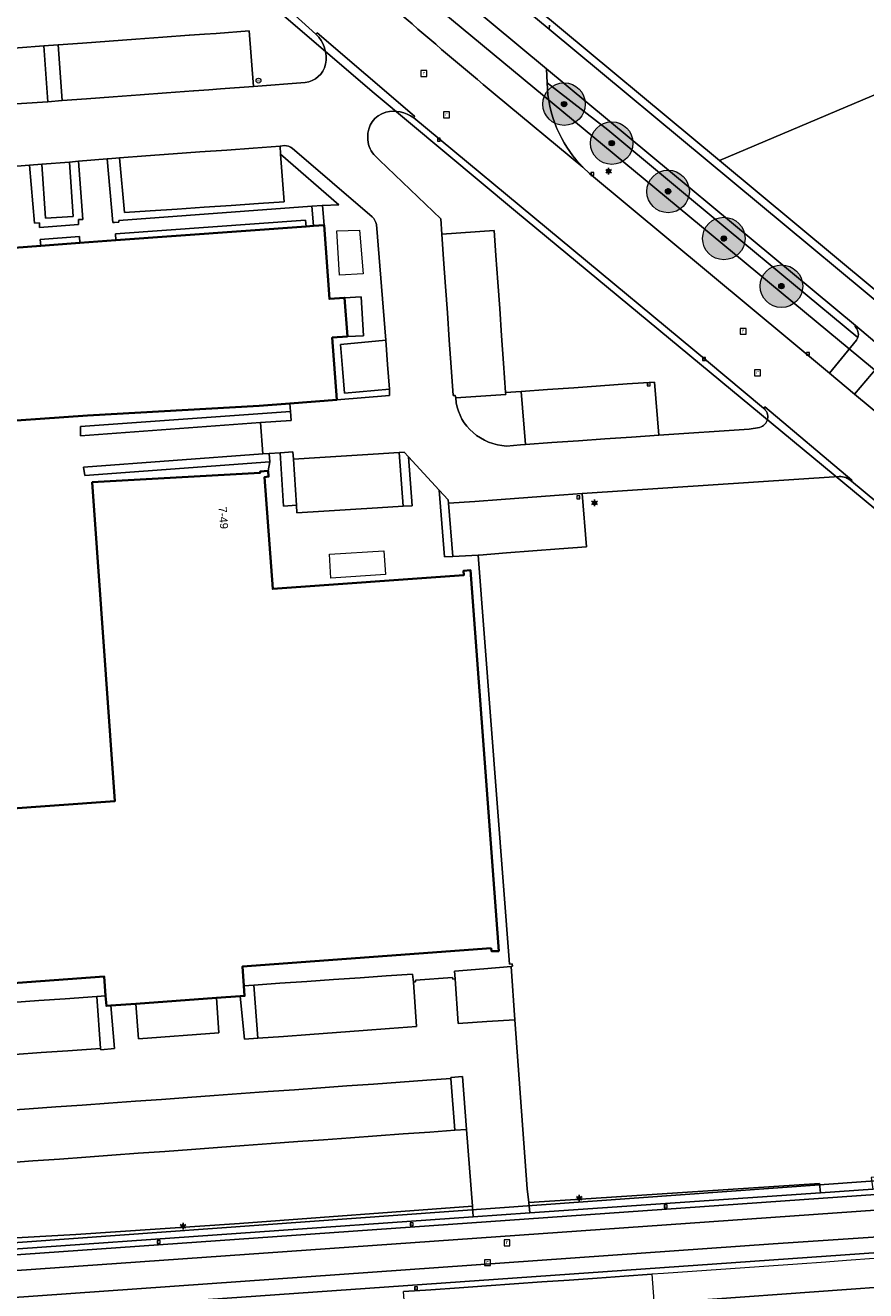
# Model space of a CAD drawing. Header units: millimetres. Extents: x 162876 to 168130, y 402614 to 405602.
# Tile 32 of 256: x 164530 to 164609, y 403235 to 403354. Entities that reach past the tile are written whole.
import ezdxf
from ezdxf.enums import TextEntityAlignment as Align

# ---------------------------------------------------------------- set-up
doc = ezdxf.new("R2010")
doc.units = ezdxf.units.MM
for name, color, linetype, lineweight in [('X-CA190022.004-UO-BGT_Ondergrond$0$GE_202_SHDMuur30cm_Lijn_GEM', 253, 'Continuous', 9), ('X-CA190022.004-UO-BGT_Ondergrond$0$GE_314_WGDRijbaanLokaleweg_Vlak_GEM', 253, 'Continuous', 9), ('X-CA190022.004-UO-BGT_Ondergrond$0$GE_316_WGDFietspad_Vlak_GEM', 253, 'Continuous', 9), ('X-CA190022.004-UO-BGT_Ondergrond$0$GE_317_WGDVoetpad_Vlak_GEM', 253, 'Continuous', 9), ('X-CA190022.004-UO-BGT_Ondergrond$0$GE_318_WGDVoetpadoptrap_Vlak_GEM', 253, 'Continuous', 9), ('X-CA190022.004-UO-BGT_Ondergrond$0$GE_320_WGDParkeervlak_Vlak_GEM', 253, 'Continuous', 9), ('X-CA190022.004-UO-BGT_Ondergrond$0$GE_364_OWGBerm_halfverhard_Vlak_GEM', 253, 'Continuous', 9), ('X-CA190022.004-UO-BGT_Ondergrond$0$GE_366_OWGBerm_groenvoorziening_Vlak_GEM', 253, 'Continuous', 9), ('X-CA190022.004-UO-BGT_Ondergrond$0$GE_367_OWGBerm_groenvoorziening_grasenk_GEM', 253, 'Continuous', 9), ('X-CA190022.004-UO-BGT_Ondergrond$0$GE_401_OTDErf_Vlak_GEM', 253, 'Continuous', 9), ('X-CA190022.004-UO-BGT_Ondergrond$0$GE_411_OTDOpenverharding_betonstraatstenen_Vlak_GEM', 253, 'Continuous', 9), ('X-CA190022.004-UO-BGT_Ondergrond$0$GE_4502_GBKN_Huisnummer_Lijn_GEM', 7, 'Continuous', 9), ('X-CA190022.004-UO-BGT_Ondergrond$0$GE_476_BTDGraslandagrarisch_Vlak_GEM', 253, 'Continuous', 9), ('X-CA190022.004-UO-BGT_Ondergrond$0$GE_477_BTDGroenvoorziening_Vlak_GEM', 253, 'Continuous', 9), ('X-CA190022.004-UO-BGT_Ondergrond$0$GE_479_BTDGroenvoorziening_grasenkruida_GEM', 253, 'Continuous', 9), ('X-CA190022.004-UO-BGT_Ondergrond$0$GE_491_VGOHaag_Inrichtend_Vlak_GEM', 253, 'Continuous', 9), ('X-CA190022.004-UO-BGT_Ondergrond$0$GE_601_PNDgrondvlakpand_Vlak_MV_GEM', 34, 'Continuous', 35), ('X-CA190022.004-UO-BGT_Ondergrond$0$GE_814_BRDVerkeersbord_Punt_GEM', 7, 'Continuous', 25), ('X-CA190022.004-UO-BGT_Ondergrond$0$GE_861_PALLichtmast_Punt_GEM', 202, 'Continuous', 25), ('X-CA190022.004-UO-BGT_Ondergrond$0$GE_885_PutInspectieofRioolput_Punt_GEM', 253, 'Continuous', 9), ('X-CA190022.004-UO-BGT_Ondergrond$0$GE_886_PutKolk_Punt_GEM', 253, 'Continuous', 9), ('X-CA190022.004-UO-BGT_Ondergrond$0$N-WE-RI-PUT_INSPECTIE-S', 253, 'Continuous', 9), ('X-CA190022.004-UO-KAD_Percelen$0$B-WE-KG-GRENS_PERCEEL-GV', 150, 'Continuous', 9)]:
    doc.layers.add(name, color=color, linetype=linetype, lineweight=lineweight)
doc.layers.add('X-CA190022.004-UO-DWM_Beplanting_v0.1$0$B-WE-GR-BOOM-S AFKOMSTIG UIT BOMENBESTAND GEMEENTE', color=252, linetype='Continuous')
doc.styles.add('X-CA190022.004-UO-BGT_Ondergrond$0$BGT_NAR', font='arial.ttf', dxfattribs={"height": 1})
doc.styles.add('X-CA190022.004-UO-BGT_Ondergrond$0$NLCS-ISO', font='NLCS-ISO.ttf')

# ---------------------------------------------------------------- blocks, each defined once
blk = doc.blocks.new('X-CA190022.004-UO-BGT_Ondergrond$0$SRI-KOLK-SO')
at = {"color": 0, "linetype": 'ByBlock', "lineweight": 18}
blk.add_lwpolyline([(-1.125, -1.125), (1.125, -1.125), (1.125, 1.125), (-1.125, 1.125)], close=True, dxfattribs=at)
at = {"color": 0, "linetype": 'ByBlock', "lineweight": 18, "style": 'X-CA190022.004-UO-BGT_Ondergrond$0$NLCS-ISO'}
blk.add_text('k', height=1.5, dxfattribs=at).set_placement((0, 0), align=Align.MIDDLE_CENTER)
blk = doc.blocks.new('X-CA190022.004-UO-BGT_Ondergrond$0$IMGEOKolk')
at = {"xscale": 5, "yscale": 5, "zscale": 5}
blk.add_blockref('X-CA190022.004-UO-BGT_Ondergrond$0$SRI-KOLK-SO', (0, 0), dxfattribs=at)
blk = doc.blocks.new('X-CA190022.004-UO-BGT_Ondergrond$0$SIE-WEG_PAAL_VERKEERSBORD-SO')
at = {"linetype": 'ByBlock', "lineweight": 18}
blk.add_circle((0, 0), 1.5, dxfattribs=at)
at = {"linetype": 'ByBlock', "lineweight": 18, "style": 'X-CA190022.004-UO-BGT_Ondergrond$0$NLCS-ISO'}
blk.add_text('vb', height=1.5, dxfattribs=at).set_placement((0, 0.13), align=Align.MIDDLE_CENTER)
blk = doc.blocks.new('X-CA190022.004-UO-BGT_Ondergrond$0$IMGEOVerkeersbord')
at = {"xscale": 5, "yscale": 5, "zscale": 5}
blk.add_blockref('X-CA190022.004-UO-BGT_Ondergrond$0$SIE-WEG_PAAL_VERKEERSBORD-SO', (0, 0), dxfattribs=at)
blk = doc.blocks.new('X-CA190022.004-UO-BGT_Ondergrond$0$N-SIE-WEG_LICHTMAST-SO')
h = blk.add_hatch(color=256)
h.paths.add_polyline_path([(1.16, 0.5, 0.658505), (-1.16, 0.5)])
h.paths.add_polyline_path([(-1.16, -0.5, 0.658505), (1.16, -0.5)])
at = {"flags": 128}
for points in [[(-2.19, 1.27), (-1.1, 0.63)], [(-1.16, 0.5), (1.16, 0.5)], [(0, 1.27), (0, 2.53)], [(1.1, 0.63), (2.19, 1.27)], [(-2.19, -1.27), (-1.1, -0.63)], [(-1.16, -0.5), (1.16, -0.5)], [(0, -1.27), (0, -2.53)], [(2.19, -1.27), (1.1, -0.63)]]:
    blk.add_lwpolyline(points, dxfattribs=at)
at = {"ltscale": 0.5}
blk.add_circle((0, 0), 1.27, dxfattribs=at)
at = {"style": 'X-CA190022.004-UO-BGT_Ondergrond$0$NLCS-ISO'}
blk.add_attdef('TYPE', text='', height=1.8, dxfattribs=at).set_placement((0, 2.53), align=Align.BOTTOM_CENTER)
blk = doc.blocks.new('X-CA190022.004-UO-BGT_Ondergrond$0$IMGEOLichtmastpaal')
at = {"xscale": 5, "yscale": 5, "zscale": 5}
blk.add_blockref('X-CA190022.004-UO-BGT_Ondergrond$0$N-SIE-WEG_LICHTMAST-SO', (0, 6.4), dxfattribs=at)
blk = doc.blocks.new('X-CA190022.004-UO-BGT_Ondergrond$0$SRI-PUT_INSPECTIEPUT_RIOOLPUT-SO')
at = {"color": 0, "linetype": 'ByBlock', "lineweight": 18}
blk.add_lwpolyline([(-1.12, -1.12), (1.12, -1.12), (1.12, 1.12), (-1.12, 1.12)], close=True, dxfattribs=at)
at = {"color": 0, "linetype": 'ByBlock', "lineweight": 18, "style": 'X-CA190022.004-UO-BGT_Ondergrond$0$NLCS-ISO'}
blk.add_text('r', height=1.5, dxfattribs=at).set_placement((0, 0.28), align=Align.MIDDLE_CENTER)
blk = doc.blocks.new('X-CA190022.004-UO-BGT_Ondergrond$0$IMGEOInspectierioolput')
at = {"layer": 'X-CA190022.004-UO-BGT_Ondergrond$0$N-WE-RI-PUT_INSPECTIE-S', "xscale": 10, "yscale": 10, "zscale": 10}
blk.add_blockref('X-CA190022.004-UO-BGT_Ondergrond$0$SRI-PUT_INSPECTIEPUT_RIOOLPUT-SO', (0, 0), dxfattribs=at)
blk = doc.blocks.new('X-CA190022.004-UO-DWM_Beplanting_v0.1$0$SGR-BOOM_01-SO')
at = {"linetype": 'ByBlock', "lineweight": 18}
h = blk.add_hatch(color=0, dxfattribs=at)
h.dxf.hatch_style = 1
edge = h.paths.add_edge_path()
edge.add_arc((0, 0), 0.25, 0, 360)
at = {"color": 0, "linetype": 'ByBlock', "lineweight": 18}
for radius in [2, 0.25]:
    blk.add_circle((0, 0), radius, dxfattribs=at)
blk = doc.blocks.new('X-CA190022.004-UO-DWM_Beplanting_v0.1$0$IMGEOBoom')
at = {"transparency": 33554457}
h = blk.add_hatch(color=256, dxfattribs=at)
h.dxf.hatch_style = 1
edge = h.paths.add_edge_path()
edge.add_arc((0, 0), 100, 0, 360)
edge = h.paths.add_edge_path(flags=17)
edge.add_arc((0, 0), 12.5, 0, 360)
h = blk.add_hatch()
h.set_pattern_fill('ANGLE', color=256)
h.set_pattern_definition([(0, (0, 0), (0, 6.985), [5.08, -1.905]), (90, (0, 0), (-6.985, 4e-16), [5.08, -1.905])])
edge = h.paths.add_edge_path(flags=17)
edge.add_arc((0, 0), 12.5, 0, 360)
at = {"xscale": 50, "yscale": 50, "zscale": 50}
blk.add_blockref('X-CA190022.004-UO-DWM_Beplanting_v0.1$0$SGR-BOOM_01-SO', (0, 0), dxfattribs=at)

msp = doc.modelspace()

# ---------------------------------------------------------------- linework, layer by layer
at = {"layer": 'X-CA190022.004-UO-BGT_Ondergrond$0$GE_202_SHDMuur30cm_Lijn_GEM'}
for p, q in [((164556.737, 403336.994), (164538.536, 403335.643)), ((164557.69, 403337.065), (164556.737, 403336.994)), ((164557.69, 403337.065), (164557.734, 403337.067))]:
    msp.add_line(p, q, dxfattribs=at)
at = {"layer": 'X-CA190022.004-UO-BGT_Ondergrond$0$GE_314_WGDRijbaanLokaleweg_Vlak_GEM', "flags": 128}
for points in [[(164617.292, 403303.039), (164607.57, 403311.093), (164607.596, 403311.189), (164599.386, 403318.093), (164599.271, 403317.98), (164593.903, 403322.46), (164566.317, 403345.335), (164566.403, 403345.471), (164557.209, 403353.318), (164557.112, 403353.201), (164548.239, 403361.246), (164539.592, 403369.466), (164531.375, 403377.556), (164523.138, 403386.194), (164518.659, 403391.015), (164515.969, 403393.893), (164510.065, 403400.491), (164504.175, 403407.392), (164501.64, 403410.476), (164499.297, 403413.326)], [(164579.117, 403354.037), (164579.084, 403353.672), (164569.233, 403361.876), (164569.461, 403361.999), (164584.99, 403369.446), (164602.971, 403378.109), (164621.229, 403386.93), (164641.329, 403396.645), (164650.463, 403401.053), (164660.357, 403392.425), (164676.143, 403378.677), (164691.857, 403364.957), (164700.034, 403357.793), (164702.132, 403355.987), (164700.254, 403353.166), (164696.844, 403348.008), (164684.048, 403328.779), (164672.41, 403311.264), (164660.432, 403293.2), (164656.071, 403286.631)], [(164565.796, 403360.798), (164578.836, 403349.938), (164578.894, 403348.631), (164578.919, 403348.054)], [(164557.112, 403353.201), (164557.209, 403353.318), (164566.403, 403345.471), (164566.317, 403345.335)], [(164521.951, 403346.229), (164524.36, 403346.375), (164526.909, 403346.529), (164529.385, 403346.679), (164531.85, 403346.828), (164533.2, 403346.942), (164535.51, 403347.111), (164538.013, 403347.295), (164540.552, 403347.481), (164543.047, 403347.664), (164545.588, 403347.85), (164545.614, 403347.852), (164547.016, 403347.969), (164548.127, 403348.047), (164551.235, 403348.267), (164556.083, 403348.657)], [(164574.001, 403347.515), (164582.261, 403340.668), (164582.878, 403340.091), (164605.498, 403321.288), (164607.853, 403319.29), (164630.006, 403300.896)], [(164582.261, 403340.668), (164574.001, 403347.515)], [(164554.158, 403342.705), (164553.725, 403342.656), (164551.188, 403342.472), (164548.719, 403342.292), (164546.178, 403342.108), (164543.656, 403341.924), (164541.081, 403341.737), (164538.589, 403341.556), (164537.538, 403341.467), (164537.429, 403341.458), (164534.741, 403341.23), (164533.908, 403341.159), (164531.294, 403340.947), (164530.138, 403340.861), (164527.319, 403340.651)], [(164562.417, 403335.984), (164554.856, 403342.466)], [(164562.552, 403341.864), (164563.088, 403341.35), (164568.874, 403335.804), (164568.959, 403334.357), (164569.127, 403332.004), (164569.31, 403329.444), (164569.488, 403326.953), (164569.671, 403324.381), (164569.854, 403321.83), (164570.043, 403319.176), (164570.213, 403319.18), (164570.294, 403318.943), (164570.33, 403318.492)], [(164606.388, 403311.553), (164582.18, 403309.926), (164579.567, 403309.737), (164577.065, 403309.556), (164574.562, 403309.375), (164572.069, 403309.194), (164569.583, 403309.014), (164569.563, 403309.327), (164568.722, 403310.246), (164565.84, 403313.394), (164565.427, 403313.845), (164564.953, 403313.794), (164562.493, 403313.641), (164559.998, 403313.487), (164557.482, 403313.331), (164554.989, 403313.176), (164554.931, 403313.866), (164553.743, 403313.78), (164552.697, 403313.704), (164552.096, 403313.661), (164551.898, 403316.624), (164554.776, 403316.83), (164554.716, 403317.672), (164554.662, 403318.424), (164559.07, 403318.75), (164564.053, 403319.175), (164564.029, 403319.771), (164563.853, 403322.082), (164563.678, 403324.385), (164562.815, 403335.272)], [(164599.271, 403317.98), (164599.386, 403318.093), (164607.596, 403311.189), (164607.57, 403311.093)], [(164575.07, 403314.412), (164576.382, 403314.523), (164576.839, 403314.562), (164579.34, 403314.733), (164581.848, 403314.905), (164584.309, 403315.073), (164586.84, 403315.246), (164589.397, 403315.421), (164597.905, 403315.991), (164598.901, 403316.163)], [(164528.734, 403257.102), (164531.221, 403257.277), (164533.751, 403257.454), (164536.827, 403257.669), (164536.836, 403257.553), (164538.135, 403257.652), (164537.8, 403261.701), (164540.133, 403261.872), (164540.39, 403258.567), (164547.969, 403259.134), (164547.729, 403262.426), (164549.985, 403262.59), (164550.377, 403258.547), (164551.632, 403258.632), (164554.06, 403258.81), (164556.526, 403258.99), (164559.058, 403259.175), (164561.553, 403259.358), (164564.047, 403259.54), (164566.576, 403259.725), (164566.288, 403263.908), (164566.493, 403263.94), (164566.472, 403264.108), (164569.987, 403264.356), (164569.999, 403264.19), (164570.219, 403264.212), (164570.492, 403260.014), (164573.199, 403260.199), (164575.845, 403260.38), (164577.015, 403244.446), (164577.148, 403243.161), (164577.249, 403242.177), (164571.916, 403241.815), (164571.842, 403242.808), (164571.3, 403250.05), (164570.926, 403255.043), (164569.818, 403254.942), (164569.825, 403254.844), (164567.549, 403254.68), (164565.05, 403254.499), (164562.538, 403254.318), (164560.026, 403254.137)], [(164560.026, 403254.137), (164557.563, 403253.959), (164555.101, 403253.781), (164552.6, 403253.601), (164550.076, 403253.418), (164547.536, 403253.235), (164545.011, 403253.053), (164542.548, 403252.875), (164540.114, 403252.699), (164537.577, 403252.516), (164535.099, 403252.337), (164532.599, 403252.157), (164530.097, 403251.976), (164527.382, 403251.78)], [(164472.368, 403232.903), (164483.672, 403235.621), (164489.235, 403236.007), (164499.978, 403236.752), (164508.144, 403237.318), (164510.048, 403237.474), (164514.495, 403237.772), (164522.242, 403238.322), (164527.229, 403238.668), (164571.916, 403241.815), (164577.249, 403242.177), (164604.639, 403244.062), (164609.556, 403244.4), (164617.427, 403244.942), (164617.413, 403244.448), (164483.671, 403235.059), (164468.582, 403231.473)], [(164469.116, 403230.053), (164471.356, 403230.605), (164482.281, 403233.297), (164485.134, 403233.671), (164617.835, 403242.992), (164617.716, 403244.52), (164617.413, 403244.448), (164617.427, 403244.942), (164619.356, 403245.081)], [(164622.843, 403238.804), (164622.732, 403238.805), (164622.621, 403238.804), (164621.117, 403238.696), (164618.137, 403238.482), (164618.112, 403239.002), (164618.061, 403240.472), (164600.174, 403239.269), (164486.928, 403231.275), (164484.936, 403231.134)], [(164484.702, 403229.648), (164615.465, 403238.821), (164618.112, 403239.002), (164618.137, 403238.482), (164615.472, 403238.282), (164614.56, 403238.213), (164614.546, 403238.212), (164611.819, 403238.021), (164609.679, 403237.871), (164607.086, 403237.689), (164605.125, 403237.552), (164602.485, 403237.367), (164600.218, 403237.208), (164589.848, 403236.481), (164588.744, 403236.404), (164586.15, 403236.222), (164583.602, 403236.044), (164580.961, 403235.859), (164578.397, 403235.679), (164575.786, 403235.496), (164573.168, 403235.313), (164570.585, 403235.132), (164567.938, 403234.946), (164565.358, 403234.765)]]:
    msp.add_lwpolyline(points, dxfattribs=at)
at = {"layer": 'X-CA190022.004-UO-BGT_Ondergrond$0$GE_314_WGDRijbaanLokaleweg_Vlak_GEM'}
for centre, radius, start, end in [((164993.93, 403850.941), 655.575, 228.113502, 230.167071), ((164554.966, 403350.957), 3.105, 349.29068, 46.28265), ((164555.866, 403350.847), 2.201, 275.65744, 347.73823), ((164590.13, 403348.738), 11.231, 183.49151, 206.0368), ((164564.342, 403343.591), 2.362, 106.31058, 183.09091), ((164564.431, 403342.734), 3.213, 54.04445, 103.52788), ((164564.64, 403343.506), 2.657, 180.90994, 218.17979), ((164590.531, 403348.879), 11.654, 205.79622, 224.79785), ((164554.186, 403341.648), 1.057, 50.67543, 91.52145), ((164561.285, 403334.884), 1.578, 14.22984, 44.17956), ((164574.871, 403319.194), 4.595, 188.79349, 229.79983), ((164598.626, 403317.165), 1.039, 285.32627, 51.65392), ((164575.293, 403319.539), 5.131, 228.67485, 267.50401), ((164606.377, 403309.776), 1.777, 47.8315, 89.63942)]:
    msp.add_arc(centre, radius, start, end, dxfattribs=at)
at = {"layer": 'X-CA190022.004-UO-BGT_Ondergrond$0$GE_314_WGDRijbaanLokaleweg_Vlak_GEM', "extrusion": (0, 0, -1)}
msp.add_arc((-164993.93, 403850.941), 655.575, 309.832929, 311.886498, dxfattribs=at)
at = {"layer": 'X-CA190022.004-UO-BGT_Ondergrond$0$GE_316_WGDFietspad_Vlak_GEM', "flags": 128}
for points in [[(164559.739, 403369.59), (164564.605, 403365.734), (164569.233, 403361.876), (164579.084, 403353.672), (164630.99, 403310.525), (164632.356, 403309.389)], [(164631.725, 403305.98), (164628.906, 403308.318), (164611.754, 403322.541), (164607.923, 403325.757), (164578.836, 403349.938), (164565.796, 403360.798), (164557.84, 403367.195)], [(164607.863, 403325.677), (164607.923, 403325.757)], [(164607.923, 403325.757), (164611.754, 403322.541), (164611.694, 403322.449)], [(164610.546, 403322.459), (164610.527, 403322.441), (164610.508, 403322.423), (164607.853, 403319.29), (164605.498, 403321.288), (164608.034, 403324.373)], [(164467.836, 403229.873), (164466.74, 403229.793), (164300.756, 403217.73), (164300.644, 403219.242), (164383.485, 403225.327), (164468.582, 403231.473), (164483.671, 403235.059), (164617.413, 403244.448), (164617.716, 403244.52), (164617.835, 403242.992), (164485.134, 403233.671), (164482.281, 403233.297)], [(164484.936, 403231.134), (164486.928, 403231.275), (164600.174, 403239.269), (164618.061, 403240.472), (164618.112, 403239.002), (164615.465, 403238.821)], [(164615.465, 403238.821), (164484.702, 403229.648), (164469.48, 403226.037), (164301.051, 403213.757), (164300.938, 403215.278), (164409.218, 403223.207), (164465.711, 403227.244), (164468.994, 403227.479), (164469.042, 403227.486), (164469.571, 403227.575), (164471.748, 403228.098), (164482.497, 403230.678), (164482.986, 403230.795)]]:
    msp.add_lwpolyline(points, dxfattribs=at)
at = {"layer": 'X-CA190022.004-UO-BGT_Ondergrond$0$GE_316_WGDFietspad_Vlak_GEM'}
for centre, radius, start, end in [((164607.208, 403324.927), 0.995, 342.79073, 48.86798), ((164607.227, 403324.921), 0.975, 325.81585, 342.83052)]:
    msp.add_arc(centre, radius, start, end, dxfattribs=at)
at = {"layer": 'X-CA190022.004-UO-BGT_Ondergrond$0$GE_317_WGDVoetpad_Vlak_GEM', "flags": 128}
for points in [[(164562.815, 403335.272), (164563.678, 403324.385), (164559.412, 403323.983), (164559.611, 403321.718), (164559.814, 403319.401), (164564.029, 403319.771), (164564.053, 403319.175), (164559.07, 403318.75), (164558.64, 403324.62), (164560.07, 403324.73), (164561.582, 403324.793), (164561.377, 403328.458), (164559.81, 403328.37), (164558.38, 403328.27), (164557.87, 403335.22), (164557.734, 403337.067), (164559.25, 403337.137), (164553.782, 403341.901), (164553.725, 403342.656), (164554.158, 403342.705)], [(164554.856, 403342.466), (164562.417, 403335.984)], [(164527.319, 403340.651), (164530.138, 403340.861), (164530.613, 403335.402), (164531.069, 403335.439), (164531.062, 403334.999), (164534.742, 403335.263), (164534.755, 403335.737), (164535.135, 403335.741), (164534.741, 403341.23), (164537.429, 403341.458)], [(164537.429, 403341.458), (164537.986, 403335.469), (164538.135, 403335.478), (164538.539, 403335.507), (164538.536, 403335.643), (164556.737, 403336.994), (164556.872, 403335.147), (164556.175, 403335.096), (164556.131, 403335.694), (164538.215, 403334.385), (164538.259, 403333.786), (164534.868, 403333.538), (164534.824, 403334.137), (164531.145, 403333.868), (164531.188, 403333.269), (164527.427, 403332.994)], [(164561.201, 403334.744), (164561.551, 403330.617), (164559.339, 403330.49), (164559.074, 403334.67), (164561.201, 403334.744)], [(164571.043, 403302.26), (164553.037, 403300.954), (164552.271, 403311.478), (164552.651, 403311.539), (164552.598, 403312.082), (164552.754, 403312.916), (164552.697, 403313.704), (164553.743, 403313.78), (164554.065, 403308.75), (164555.268, 403308.827), (164555.313, 403308.121), (164557.86, 403308.277), (164560.361, 403308.431), (164562.905, 403308.587), (164565.327, 403308.736), (164566.181, 403308.788), (164565.84, 403313.394), (164568.722, 403310.246), (164569.231, 403303.959), (164569.989, 403304), (164572.388, 403304.13), (164575.345, 403265.607), (164575.58, 403265.64), (164575.608, 403265.408), (164575.483, 403265.385), (164572.922, 403265.174), (164570.171, 403264.948), (164570.219, 403264.212), (164569.999, 403264.19), (164569.987, 403264.356), (164566.472, 403264.108), (164566.493, 403263.94), (164566.288, 403263.908), (164566.21, 403264.675), (164563.732, 403264.504), (164561.265, 403264.334), (164558.763, 403264.162), (164556.244, 403263.988), (164553.721, 403263.814), (164551.251, 403263.644), (164550.321, 403263.573), (164550.19, 403265.38), (164573.613, 403267.107), (164573.644, 403266.835), (164574.323, 403266.835), (164571.662, 403302.719), (164571.016, 403302.668), (164571.043, 403302.26)], [(164558.376, 403304.218), (164563.502, 403304.548), (164563.647, 403302.298), (164558.521, 403301.967), (164558.376, 403304.218)], [(164536.46, 403262.568), (164533.497, 403262.355), (164530.994, 403262.175), (164528.488, 403261.995), (164525.954, 403261.813), (164523.466, 403261.634), (164520.788, 403261.442), (164521.152, 403256.572), (164521.619, 403250.33), (164519.238, 403250.155), (164518.29, 403263.05), (164537.17, 403264.44), (164537.301, 403262.628), (164536.46, 403262.568)]]:
    msp.add_lwpolyline(points, dxfattribs=at)
at = {"layer": 'X-CA190022.004-UO-BGT_Ondergrond$0$GE_317_WGDVoetpad_Vlak_GEM', "extrusion": (0, 0, -1)}
for centre, radius, start, end in [((-164554.186, 403341.648), 1.057, 88.47855, 129.32457), ((-164561.285, 403334.884), 1.578, 135.82044, 165.77016)]:
    msp.add_arc(centre, radius, start, end, dxfattribs=at)
at = {"layer": 'X-CA190022.004-UO-BGT_Ondergrond$0$GE_318_WGDVoetpadoptrap_Vlak_GEM', "flags": 128}
for points in [[(164557.734, 403337.067), (164557.87, 403335.22), (164556.872, 403335.147), (164556.737, 403336.994), (164557.69, 403337.065), (164557.734, 403337.067)], [(164559.81, 403328.37), (164561.377, 403328.458), (164561.582, 403324.793), (164560.07, 403324.73), (164559.81, 403328.37)]]:
    msp.add_lwpolyline(points, dxfattribs=at)
at = {"layer": 'X-CA190022.004-UO-BGT_Ondergrond$0$GE_320_WGDParkeervlak_Vlak_GEM', "flags": 128}
for points in [[(164550.809, 403353.508), (164551.235, 403348.267), (164548.127, 403348.047), (164547.016, 403347.969), (164545.614, 403347.852), (164545.588, 403347.85), (164543.047, 403347.664), (164540.552, 403347.481), (164538.013, 403347.295), (164535.51, 403347.111), (164533.2, 403346.942), (164532.819, 403352.199), (164535.104, 403352.367), (164537.627, 403352.553), (164540.139, 403352.737), (164542.671, 403352.924), (164545.179, 403353.108), (164545.189, 403353.109), (164546.622, 403353.187), (164547.709, 403353.27), (164550.809, 403353.508)], [(164531.492, 403352.09), (164531.85, 403346.828), (164529.385, 403346.679), (164526.909, 403346.529), (164524.36, 403346.375), (164521.951, 403346.229), (164521.622, 403351.336), (164524.029, 403351.52), (164524.582, 403351.562), (164526.581, 403351.715), (164529.071, 403351.905), (164531.492, 403352.09)], [(164553.782, 403341.901), (164554.119, 403337.41), (164551.707, 403337.248), (164549.111, 403337.074), (164546.589, 403336.904), (164544.033, 403336.733), (164541.484, 403336.562), (164539.064, 403336.399), (164538.589, 403341.556), (164541.081, 403341.737), (164543.656, 403341.924), (164546.178, 403342.108), (164548.719, 403342.292), (164551.188, 403342.472), (164553.725, 403342.656), (164553.782, 403341.901)], [(164533.908, 403341.159), (164534.254, 403336.021), (164531.644, 403335.873), (164531.294, 403340.947), (164533.908, 403341.159)], [(164574.241, 403329.842), (164574.417, 403327.35), (164574.597, 403324.789), (164574.778, 403322.214), (164574.973, 403319.444), (164574.987, 403319.251), (164570.294, 403318.943), (164570.213, 403319.18), (164570.043, 403319.176), (164569.854, 403321.83), (164569.671, 403324.381), (164569.488, 403326.953), (164569.31, 403329.444), (164569.127, 403332.004), (164568.959, 403334.357), (164573.898, 403334.714), (164574.065, 403332.349), (164574.241, 403329.842)], [(164563.853, 403322.082), (164564.029, 403319.771), (164559.814, 403319.401), (164559.611, 403321.718), (164559.412, 403323.983), (164563.678, 403324.385), (164563.853, 403322.082)], [(164589.004, 403320.434), (164589.397, 403315.421), (164586.84, 403315.246), (164584.309, 403315.073), (164581.848, 403314.905), (164579.34, 403314.733), (164576.839, 403314.562), (164576.43, 403319.547), (164578.915, 403319.722), (164581.403, 403319.898), (164583.904, 403320.074), (164586.437, 403320.253), (164589.004, 403320.434)], [(164564.953, 403313.794), (164565.327, 403308.736), (164562.905, 403308.587), (164560.361, 403308.431), (164557.86, 403308.277), (164555.313, 403308.121), (164555.268, 403308.827), (164554.989, 403313.176), (164557.482, 403313.331), (164559.998, 403313.487), (164562.493, 403313.641), (164564.953, 403313.794)], [(164582.18, 403309.926), (164582.604, 403304.914), (164580.032, 403304.717), (164577.544, 403304.526), (164575.065, 403304.335), (164572.488, 403304.138), (164572.388, 403304.13), (164569.989, 403304), (164569.583, 403309.014), (164572.069, 403309.194), (164574.562, 403309.375), (164577.065, 403309.556), (164579.567, 403309.737), (164582.18, 403309.926)], [(164566.288, 403263.908), (164566.576, 403259.725), (164564.047, 403259.54), (164561.553, 403259.358), (164559.058, 403259.175), (164556.526, 403258.99), (164554.06, 403258.81), (164551.632, 403258.632), (164551.251, 403263.644), (164553.721, 403263.814), (164556.244, 403263.988), (164558.763, 403264.162), (164561.265, 403264.334), (164563.732, 403264.504), (164566.21, 403264.675), (164566.288, 403263.908)], [(164575.483, 403265.385), (164575.845, 403260.38), (164573.199, 403260.199), (164570.492, 403260.014), (164570.219, 403264.212), (164570.171, 403264.948), (164572.922, 403265.174), (164575.483, 403265.385)], [(164536.46, 403262.568), (164536.827, 403257.669), (164533.751, 403257.454), (164531.221, 403257.277), (164528.734, 403257.102), (164526.259, 403256.929), (164523.777, 403256.755), (164521.152, 403256.572), (164520.788, 403261.442), (164523.466, 403261.634), (164525.954, 403261.813), (164528.488, 403261.995), (164530.994, 403262.175), (164533.497, 403262.355), (164536.46, 403262.568)], [(164527.382, 403251.78), (164530.097, 403251.976), (164532.599, 403252.157), (164535.099, 403252.337), (164537.577, 403252.516), (164540.114, 403252.699), (164542.548, 403252.875), (164545.011, 403253.053), (164547.536, 403253.235), (164550.076, 403253.418), (164552.6, 403253.601), (164555.101, 403253.781), (164557.563, 403253.959), (164560.026, 403254.137), (164562.538, 403254.318), (164565.05, 403254.499), (164567.549, 403254.68), (164569.825, 403254.844)], [(164569.825, 403254.844), (164570.193, 403249.967), (164567.824, 403249.795), (164565.333, 403249.613), (164562.851, 403249.433), (164560.349, 403249.251), (164557.829, 403249.067), (164555.4, 403248.89), (164552.888, 403248.708), (164550.362, 403248.524), (164547.849, 403248.341), (164545.379, 403248.161), (164542.859, 403247.978), (164540.359, 403247.796), (164537.877, 403247.615), (164535.434, 403247.437), (164532.961, 403247.257), (164530.441, 403247.074), (164527.681, 403246.873)], [(164588.744, 403236.404), (164589.162, 403230.909), (164586.569, 403230.719), (164583.93, 403230.527), (164581.363, 403230.339), (164578.77, 403230.15), (164576.206, 403229.963), (164573.668, 403229.778), (164570.99, 403229.582), (164568.344, 403229.389), (164565.805, 403229.204), (164565.358, 403234.765), (164567.938, 403234.946), (164570.585, 403235.132), (164573.168, 403235.313), (164575.786, 403235.496), (164578.397, 403235.679), (164580.961, 403235.859), (164583.602, 403236.044), (164586.15, 403236.222), (164588.744, 403236.404)]]:
    msp.add_lwpolyline(points, dxfattribs=at)
at = {"layer": 'X-CA190022.004-UO-BGT_Ondergrond$0$GE_364_OWGBerm_halfverhard_Vlak_GEM', "flags": 128}
for points in [[(164604.639, 403244.062), (164577.249, 403242.177), (164577.148, 403243.161), (164583.045, 403243.546), (164604.54, 403244.943), (164604.639, 403244.062)], [(164571.916, 403241.815), (164527.229, 403238.668), (164527.15, 403239.73), (164534.477, 403240.147), (164549.908, 403241.179), (164571.842, 403242.808), (164571.916, 403241.815)]]:
    msp.add_lwpolyline(points, dxfattribs=at)
at = {"layer": 'X-CA190022.004-UO-BGT_Ondergrond$0$GE_366_OWGBerm_groenvoorziening_Vlak_GEM', "flags": 128}
for points in [[(164532.819, 403352.199), (164533.2, 403346.942), (164531.85, 403346.828), (164531.492, 403352.09), (164532.819, 403352.199)], [(164553.782, 403341.901), (164559.25, 403337.137), (164557.734, 403337.067), (164557.69, 403337.065), (164556.737, 403336.994), (164538.536, 403335.643), (164538.539, 403335.507), (164538.135, 403335.478), (164537.986, 403335.469), (164537.429, 403341.458), (164537.538, 403341.467), (164538.589, 403341.556), (164539.064, 403336.399), (164541.484, 403336.562), (164544.033, 403336.733), (164546.589, 403336.904), (164549.111, 403337.074), (164551.707, 403337.248), (164554.119, 403337.41), (164553.782, 403341.901)], [(164534.755, 403335.737), (164534.742, 403335.263), (164531.062, 403334.999), (164531.069, 403335.439), (164530.613, 403335.402), (164530.138, 403340.861), (164531.294, 403340.947), (164531.644, 403335.873), (164534.254, 403336.021), (164533.908, 403341.159), (164534.741, 403341.23), (164535.135, 403335.741), (164534.755, 403335.737)], [(164556.175, 403335.096), (164538.259, 403333.786), (164538.215, 403334.385), (164556.131, 403335.694), (164556.175, 403335.096)], [(164561.201, 403334.744), (164561.551, 403330.617), (164559.339, 403330.49), (164559.074, 403334.67), (164561.201, 403334.744)], [(164534.824, 403334.137), (164534.868, 403333.538), (164531.188, 403333.269), (164531.145, 403333.868), (164534.824, 403334.137)], [(164570.33, 403318.492), (164570.294, 403318.943), (164574.987, 403319.251), (164574.973, 403319.444), (164576.43, 403319.547)], [(164576.43, 403319.547), (164576.839, 403314.562), (164576.382, 403314.523), (164575.07, 403314.412)], [(164551.898, 403316.624), (164534.927, 403315.363), (164534.927, 403316.256), (164554.716, 403317.672), (164554.776, 403316.83), (164551.898, 403316.624)], [(164552.754, 403312.916), (164535.324, 403311.626), (164535.225, 403312.42), (164552.096, 403313.661), (164552.697, 403313.704), (164552.754, 403312.916)], [(164554.989, 403313.176), (164555.268, 403308.827), (164554.065, 403308.75), (164553.743, 403313.78), (164554.931, 403313.866), (164554.989, 403313.176)], [(164565.84, 403313.394), (164566.181, 403308.788), (164565.327, 403308.736), (164564.953, 403313.794), (164565.427, 403313.845), (164565.84, 403313.394)], [(164569.583, 403309.014), (164569.989, 403304), (164569.231, 403303.959), (164568.722, 403310.246), (164569.563, 403309.327), (164569.583, 403309.014)], [(164558.376, 403304.218), (164563.502, 403304.548), (164563.647, 403302.298), (164558.521, 403301.967), (164558.376, 403304.218)], [(164551.251, 403263.644), (164551.632, 403258.632), (164550.377, 403258.547), (164549.985, 403262.59), (164550.39, 403262.62), (164550.321, 403263.573), (164551.251, 403263.644)], [(164537.8, 403261.701), (164538.135, 403257.652), (164536.836, 403257.553), (164536.827, 403257.669), (164536.46, 403262.568), (164537.301, 403262.628), (164537.37, 403261.67), (164537.8, 403261.701)], [(164570.926, 403255.043), (164571.3, 403250.05), (164570.193, 403249.967), (164569.825, 403254.844), (164569.818, 403254.942), (164570.926, 403255.043)]]:
    msp.add_lwpolyline(points, dxfattribs=at)
at = {"layer": 'X-CA190022.004-UO-BGT_Ondergrond$0$GE_366_OWGBerm_groenvoorziening_Vlak_GEM', "extrusion": (0, 0, -1)}
for centre, radius, start, end in [((-164574.871, 403319.194), 4.595, 310.20017, 351.20651), ((-164575.293, 403319.539), 5.131, 272.49599, 311.32515)]:
    msp.add_arc(centre, radius, start, end, dxfattribs=at)
at = {"layer": 'X-CA190022.004-UO-BGT_Ondergrond$0$GE_367_OWGBerm_groenvoorziening_grasenk_GEM', "flags": 128}
for points in [[(164539.592, 403369.466), (164548.239, 403361.246), (164557.112, 403353.201)], [(164556.083, 403348.657), (164551.235, 403348.267), (164550.809, 403353.508), (164547.709, 403353.27), (164546.622, 403353.187), (164545.189, 403353.109), (164545.179, 403353.108), (164542.671, 403352.924), (164540.139, 403352.737), (164537.627, 403352.553), (164535.104, 403352.367), (164532.819, 403352.199), (164531.492, 403352.09), (164529.071, 403351.905), (164526.581, 403351.715), (164524.582, 403351.562), (164524.481, 403352.884), (164524.304, 403355.287)], [(164578.894, 403348.631), (164584.6, 403344.192), (164596.03, 403334.667), (164608.159, 403324.633)], [(164578.919, 403348.054), (164578.894, 403348.631)], [(164566.317, 403345.335), (164593.903, 403322.46), (164599.271, 403317.98)], [(164598.901, 403316.163), (164597.905, 403315.991), (164589.397, 403315.421), (164589.004, 403320.434), (164586.437, 403320.253), (164583.904, 403320.074), (164581.403, 403319.898), (164578.915, 403319.722), (164576.43, 403319.547), (164574.973, 403319.444), (164574.778, 403322.214), (164574.597, 403324.789), (164574.417, 403327.35), (164574.241, 403329.842), (164574.065, 403332.349), (164573.898, 403334.714), (164568.959, 403334.357), (164568.874, 403335.804), (164563.088, 403341.35), (164562.552, 403341.864)], [(164608.034, 403324.373), (164605.498, 403321.288), (164582.878, 403340.091), (164582.261, 403340.668)], [(164630.006, 403300.896), (164607.853, 403319.29), (164610.508, 403322.423), (164610.527, 403322.441), (164610.546, 403322.459)], [(164571.3, 403250.05), (164571.842, 403242.808), (164549.908, 403241.179), (164534.477, 403240.147), (164527.15, 403239.73)], [(164527.681, 403246.873), (164530.441, 403247.074), (164532.961, 403247.257), (164535.434, 403247.437), (164537.877, 403247.615), (164540.359, 403247.796), (164542.859, 403247.978), (164545.379, 403248.161), (164547.849, 403248.341), (164550.362, 403248.524), (164552.888, 403248.708), (164555.4, 403248.89), (164557.829, 403249.067), (164560.349, 403249.251), (164562.851, 403249.433), (164565.333, 403249.613), (164567.824, 403249.795), (164570.193, 403249.967), (164571.3, 403250.05)]]:
    msp.add_lwpolyline(points, dxfattribs=at)
at = {"layer": 'X-CA190022.004-UO-BGT_Ondergrond$0$GE_367_OWGBerm_groenvoorziening_grasenk_GEM', "extrusion": (0, 0, -1)}
for centre, radius, start, end in [((-164554.966, 403350.957), 3.105, 133.71735, 190.70932), ((-164555.866, 403350.847), 2.201, 192.26177, 264.34256), ((-164590.13, 403348.738), 11.231, 333.9632, 356.50849), ((-164564.342, 403343.591), 2.362, 356.90909, 73.68942), ((-164564.431, 403342.734), 3.213, 76.47212, 125.95555), ((-164564.64, 403343.506), 2.657, 321.82021, 359.09006), ((-164590.531, 403348.879), 11.654, 315.20215, 334.20378), ((-164607.227, 403324.921), 0.975, 197.16948, 214.18415), ((-164598.626, 403317.165), 1.039, 128.34608, 254.67373)]:
    msp.add_arc(centre, radius, start, end, dxfattribs=at)
at = {"layer": 'X-CA190022.004-UO-BGT_Ondergrond$0$GE_401_OTDErf_Vlak_GEM', "flags": 128}
msp.add_lwpolyline([(164536.033, 403310.998), (164538.161, 403280.949), (164516.713, 403279.433), (164514.139, 403315.773), (164535.587, 403317.289), (164551.76, 403318.21), (164554.662, 403318.424), (164554.716, 403317.672), (164534.927, 403316.256), (164534.927, 403315.363), (164551.898, 403316.624), (164552.096, 403313.661), (164535.225, 403312.42), (164535.324, 403311.626), (164552.754, 403312.916), (164552.598, 403312.082), (164551.852, 403312.009), (164551.862, 403311.9), (164536.033, 403310.998)], dxfattribs=at)
at = {"layer": 'X-CA190022.004-UO-BGT_Ondergrond$0$GE_411_OTDOpenverharding_betonstraatstenen_Vlak_GEM', "flags": 128}
msp.add_lwpolyline([(164547.729, 403262.426), (164547.969, 403259.134), (164540.39, 403258.567), (164540.133, 403261.872), (164547.729, 403262.426)], dxfattribs=at)
at = {"layer": 'X-CA190022.004-UO-BGT_Ondergrond$0$GE_476_BTDGraslandagrarisch_Vlak_GEM', "flags": 128}
for points in [[(164579.084, 403353.672), (164579.117, 403354.037)], [(164632.356, 403309.389), (164630.99, 403310.525), (164579.084, 403353.672)]]:
    msp.add_lwpolyline(points, dxfattribs=at)
at = {"layer": 'X-CA190022.004-UO-BGT_Ondergrond$0$GE_477_BTDGroenvoorziening_Vlak_GEM', "flags": 128}
for points in [[(164578.836, 403349.938), (164607.923, 403325.757), (164607.863, 403325.677)], [(164608.159, 403324.633), (164596.03, 403334.667), (164584.6, 403344.192), (164578.894, 403348.631), (164578.836, 403349.938)]]:
    msp.add_lwpolyline(points, dxfattribs=at)
at = {"layer": 'X-CA190022.004-UO-BGT_Ondergrond$0$GE_477_BTDGroenvoorziening_Vlak_GEM', "extrusion": (0, 0, -1)}
msp.add_arc((-164607.208, 403324.927), 0.995, 131.13202, 197.20927, dxfattribs=at)
at = {"layer": 'X-CA190022.004-UO-BGT_Ondergrond$0$GE_479_BTDGroenvoorziening_grasenkruida_GEM', "flags": 128}
for points in [[(164619.356, 403245.081), (164619.268, 403246.221), (164612.951, 403245.758), (164609.412, 403245.527), (164609.556, 403244.4), (164604.639, 403244.062), (164604.54, 403244.943), (164583.045, 403243.546), (164577.148, 403243.161), (164577.015, 403244.446), (164575.845, 403260.38), (164575.483, 403265.385), (164575.608, 403265.408), (164575.58, 403265.64), (164575.345, 403265.607), (164572.388, 403304.13), (164572.488, 403304.138), (164575.065, 403304.335), (164577.544, 403304.526), (164580.032, 403304.717), (164582.604, 403304.914), (164582.18, 403309.926), (164606.388, 403311.553)], [(164607.57, 403311.093), (164617.292, 403303.039)]]:
    msp.add_lwpolyline(points, dxfattribs=at)
at = {"layer": 'X-CA190022.004-UO-BGT_Ondergrond$0$GE_479_BTDGroenvoorziening_grasenkruida_GEM', "extrusion": (0, 0, -1)}
msp.add_arc((-164606.377, 403309.776), 1.777, 90.36058, 132.1685, dxfattribs=at)
at = {"layer": 'X-CA190022.004-UO-BGT_Ondergrond$0$GE_491_VGOHaag_Inrichtend_Vlak_GEM', "flags": 128}
for points in [[(164578.836, 403349.938), (164607.923, 403325.757), (164607.863, 403325.677)], [(164608.159, 403324.633), (164596.03, 403334.667), (164584.6, 403344.192), (164578.894, 403348.631), (164578.836, 403349.938)]]:
    msp.add_lwpolyline(points, dxfattribs=at)
at = {"layer": 'X-CA190022.004-UO-BGT_Ondergrond$0$GE_491_VGOHaag_Inrichtend_Vlak_GEM', "extrusion": (0, 0, -1)}
msp.add_arc((-164607.208, 403324.927), 0.995, 131.13202, 197.20927, dxfattribs=at)
at = {"layer": 'X-CA190022.004-UO-BGT_Ondergrond$0$GE_601_PNDgrondvlakpand_Vlak_MV_GEM', "flags": 128}
for points in [[(164527.427, 403332.994), (164531.188, 403333.269), (164534.868, 403333.538), (164538.259, 403333.786), (164556.175, 403335.096), (164556.872, 403335.147), (164557.87, 403335.22), (164558.38, 403328.27), (164559.81, 403328.37), (164560.07, 403324.73), (164558.64, 403324.62), (164559.07, 403318.75), (164554.662, 403318.424), (164551.76, 403318.21), (164535.587, 403317.289), (164514.139, 403315.773)], [(164516.713, 403279.433), (164538.161, 403280.949), (164536.033, 403310.998), (164551.862, 403311.9), (164551.852, 403312.009), (164552.598, 403312.082), (164552.651, 403311.539), (164552.271, 403311.478), (164553.037, 403300.954), (164571.043, 403302.26), (164571.016, 403302.668), (164571.662, 403302.719), (164574.323, 403266.835), (164573.644, 403266.835), (164573.613, 403267.107)], [(164573.613, 403267.107), (164550.19, 403265.38), (164550.321, 403263.573), (164550.39, 403262.62), (164549.985, 403262.59), (164547.729, 403262.426), (164540.133, 403261.872), (164537.8, 403261.701), (164537.37, 403261.67), (164537.301, 403262.628), (164537.17, 403264.44), (164518.29, 403263.05)]]:
    msp.add_lwpolyline(points, dxfattribs=at)
at = {"layer": 'X-CA190022.004-UO-KAD_Percelen$0$B-WE-KG-GRENS_PERCEEL-GV', "flags": 128}
for points in [[(164533.661, 403395.537), (164536.42, 403392.642), (164545.1, 403385.464), (164555.693, 403375.191), (164566.594, 403365.264), (164577.825, 403355.696), (164595.119, 403341.313), (164680.447, 403377.432), (164668.445, 403386.48), (164691.364, 403412.413), (164650.993, 403447.673), (164626.374, 403435.474), (164604.713, 403424.761), (164545.351, 403395.395), (164541.93, 403398.21), (164541.836, 403398.096), (164540.946, 403398.913)], [(164356.558, 403216.885), (164402.906, 403220.232), (164623.2, 403236.138), (164691.212, 403241.049), (164680.093, 403250.257), (164622.453, 403246.109), (164467.899, 403234.987), (164299.737, 403222.886), (164300.479, 403212.882), (164310.112, 403213.627), (164356.198, 403216.859)], [(164407.665, 403156.388), (164409.691, 403129.206), (164410.565, 403115.481), (164410.796, 403112.446), (164543.805, 403122.807), (164543.811, 403122.488), (164543.871, 403121.688), (164544.641, 403111.368), (164557.875, 403112.324), (164569.67, 403113.214), (164570.068, 403113.244), (164582.958, 403114.217), (164595.159, 403115.327), (164595.019, 403117.276), (164593.049, 403139.023), (164630.208, 403141.467), (164624.572, 403217.605), (164623.2, 403236.138), (164402.906, 403220.232)]]:
    msp.add_lwpolyline(points, close=True, dxfattribs=at)
for points in [[(164680.447, 403377.432), (164595.119, 403341.313), (164635.102, 403308.06), (164640.482, 403302.258), (164641.27, 403301.101), (164642.006, 403299.909), (164642.687, 403298.686), (164643.313, 403297.433), (164643.882, 403296.153), (164644.392, 403294.849), (164644.844, 403293.524), (164645.235, 403292.179), (164692.989, 403252.628)], [(164553.433, 403355.5), (164562.586, 403347.655), (164575.912, 403336.539), (164618.408, 403301.344), (164647.229, 403277.474), (164646.09, 403287.642), (164645.879, 403289.168), (164645.594, 403290.681), (164645.235, 403292.179), (164589.027, 403338.734), (164568.964, 403355.35)], [(164618.408, 403301.344), (164575.912, 403336.539), (164562.586, 403347.655), (164553.433, 403355.5)], [(164568.964, 403355.35), (164589.027, 403338.734), (164645.235, 403292.179), (164644.844, 403293.524), (164644.392, 403294.849), (164643.882, 403296.153), (164643.313, 403297.433), (164642.687, 403298.686), (164642.006, 403299.909), (164641.27, 403301.101), (164640.482, 403302.258), (164635.102, 403308.06), (164595.119, 403341.313), (164577.825, 403355.696)], [(164467.899, 403234.987), (164622.453, 403246.109)]]:
    msp.add_lwpolyline(points, dxfattribs=at)

# ---------------------------------------------------------------- block references
at = {"layer": 'X-CA190022.004-UO-BGT_Ondergrond$0$GE_814_BRDVerkeersbord_Punt_GEM', "xscale": 0.03, "yscale": 0.03, "zscale": 0.02}
msp.add_blockref('X-CA190022.004-UO-BGT_Ondergrond$0$IMGEOVerkeersbord', (164551.699, 403348.825), dxfattribs=at)
at = {"layer": 'X-CA190022.004-UO-BGT_Ondergrond$0$GE_861_PALLichtmast_Punt_GEM', "xscale": 0.025, "yscale": 0.025, "zscale": 0.025}
for p in [(164584.676, 403340.138), (164583.353, 403308.895), (164581.916, 403243.397), (164544.594, 403240.764)]:
    msp.add_blockref('X-CA190022.004-UO-BGT_Ondergrond$0$IMGEOLichtmastpaal', p, dxfattribs=at)
at = {"layer": 'X-CA190022.004-UO-BGT_Ondergrond$0$GE_885_PutInspectieofRioolput_Punt_GEM', "xscale": 0.025, "yscale": 0.025, "zscale": 0.025}
for p in [(164567.281, 403349.495), (164569.399, 403345.598), (164597.347, 403325.212), (164598.706, 403321.314), (164575.108, 403239.36), (164573.261, 403237.492)]:
    msp.add_blockref('X-CA190022.004-UO-BGT_Ondergrond$0$IMGEOInspectierioolput', p, dxfattribs=at)
at = {"layer": 'X-CA190022.004-UO-BGT_Ondergrond$0$GE_886_PutKolk_Punt_GEM', "xscale": 0.025, "yscale": 0.025, "zscale": 0.025}
for p in [(164568.684, 403343.273), (164583.139, 403340.042), (164603.466, 403323.094), (164593.666, 403322.604), (164588.437, 403320.218), (164581.831, 403309.585), (164590.044, 403242.785), (164566.127, 403241.111), (164542.282, 403239.444), (164566.536, 403235.082)]:
    msp.add_blockref('X-CA190022.004-UO-BGT_Ondergrond$0$IMGEOKolk', p, dxfattribs=at)
at = {"layer": 'X-CA190022.004-UO-DWM_Beplanting_v0.1$0$B-WE-GR-BOOM-S AFKOMSTIG UIT BOMENBESTAND GEMEENTE', "xscale": 0.02, "yscale": 0.02, "zscale": 0.02}
for p in [(164580.482, 403346.614), (164584.973, 403342.939), (164590.281, 403338.389), (164595.531, 403333.956), (164600.957, 403329.464)]:
    msp.add_blockref('X-CA190022.004-UO-DWM_Beplanting_v0.1$0$IMGEOBoom', p, dxfattribs=at)

# ---------------------------------------------------------------- texts
at = {"layer": 'X-CA190022.004-UO-BGT_Ondergrond$0$GE_4502_GBKN_Huisnummer_Lijn_GEM', "style": 'X-CA190022.004-UO-BGT_Ondergrond$0$BGT_NAR'}
msp.add_text('7-49', height=0.75, rotation=274.2, dxfattribs=at).set_placement((164548.39, 403307.644), align=Align.MIDDLE_CENTER)

doc.saveas('drawing.dxf')
